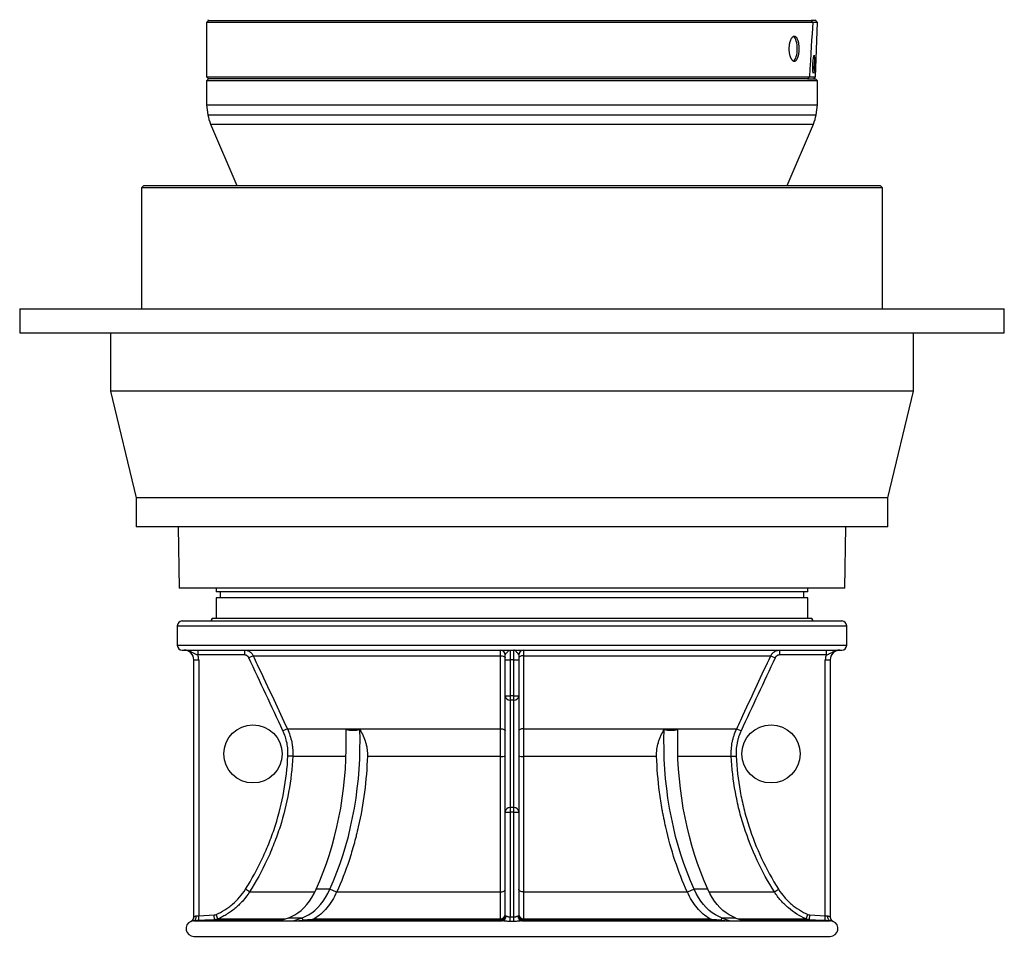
# Model space of a CAD drawing. Header units: millimetres. Extents: x 1474 to 2489, y 639 to 3445.
# Tile 1 of 5: x 1474 to 2489, y 639 to 1584. Entities that reach past the tile are written whole.
import ezdxf

# ---------------------------------------------------------------- set-up
doc = ezdxf.new("R2010")
doc.units = ezdxf.units.MM

msp = doc.modelspace()

# ---------------------------------------------------------------- linework, layer by layer
at = {"color": 7, "linetype": 'Continuous', "lineweight": 25}
for p, q in [((1667.6, 1584.3), (1668.2, 1583.2)), ((2294.2, 1583.2), (2294.8, 1584.2)), ((1668.3, 1583.3), (1666.2, 1581.3)), ((1666.2, 1581.3), (1666.2, 1525.3)), ((2291.3, 1581.3), (1666.2, 1581.3)), ((2291.3, 1581.3), (2291.3, 1581.3)), ((2296.1, 1581.3), (2291.3, 1581.3)), ((2294.1, 1525.3), (2296.1, 1581.3)), ((2294.1, 1525.3), (2296.1, 1581.3)), ((2296.1, 1581.3), (2294.2, 1583.3)), ((2294.2, 1583.3), (2294.2, 1583.3)), ((2296.1, 1581.3), (2294.2, 1583.3)), ((1666.2, 1525.3), (1668.2, 1523.3)), ((1666.2, 1525.3), (2287.8, 1525.3)), ((1668.2, 1523.3), (1666.2, 1521.3)), ((2285.8, 1523.3), (1668.2, 1523.3)), ((2285.8, 1523.3), (2287.8, 1525.3)), ((2285.8, 1523.3), (2294.2, 1523.3)), ((2287.9, 1525.3), (2294.1, 1525.3)), ((2294.1, 1525.3), (2292, 1523.3)), ((2292.1, 1523.3), (2294.1, 1525.3)), ((2296.2, 1521.3), (2294.2, 1523.3)), ((1666.2, 1521.3), (1666.2, 1496.5)), ((2296.2, 1521.3), (1666.2, 1521.3)), ((2296.2, 1496.5), (2296.2, 1521.3)), ((1666.2, 1496.5), (1667.8, 1486.2)), ((1666.2, 1496.5), (2203.9, 1496.5)), ((2203.9, 1496.5), (2296.2, 1496.5)), ((2294.6, 1486.2), (2296.2, 1496.5)), ((1670.5, 1476.4), (1697.4, 1413.3)), ((2265, 1413.3), (2291.9, 1476.4)), ((1601.7, 1413.3), (1599.2, 1410.8)), ((1601.7, 1413.3), (2360.7, 1413.3)), ((1697.5, 1413.7), (1697.5, 1413.3)), ((1697.5, 1413.5), (1968.1, 1413.5)), ((1697.5, 1413.5), (1697.5, 1413.3)), ((1968.1, 1413.5), (1968.1, 1413.3)), ((1994.3, 1413.5), (2264.8, 1413.5)), ((1994.3, 1413.5), (1994.3, 1413.3)), ((2264.8, 1413.5), (2264.8, 1413.3)), ((2264.9, 1413.3), (2264.9, 1413.7)), ((2363.2, 1410.8), (2360.7, 1413.3)), ((1599.2, 1410.8), (1599.2, 1286.3)), ((2363.2, 1410.8), (1599.2, 1410.8)), ((2363.2, 1286.3), (2363.2, 1410.8)), ((1473.7, 1286.3), (1473.7, 1261.3)), ((1473.7, 1286.3), (2488.7, 1286.3)), ((2488.7, 1261.3), (2488.7, 1286.3)), ((1473.7, 1261.3), (2488.7, 1261.3)), ((1567.2, 1261.3), (1567.2, 1201.3)), ((2395.2, 1201.3), (2395.2, 1261.3)), ((1567.2, 1201.3), (1593.7, 1091.3)), ((2395.2, 1201.3), (1567.2, 1201.3)), ((2368.7, 1091.3), (2395.2, 1201.3)), ((1593.7, 1091.3), (1593.7, 1061.3)), ((2368.7, 1091.3), (1593.7, 1091.3)), ((2368.7, 1061.3), (2368.7, 1091.3)), ((2368.7, 1061.3), (1593.7, 1061.3)), ((1637, 1061.3), (1638.1, 998.3)), ((2324.3, 998.3), (2325.4, 1061.3)), ((1981.2, 998.3), (1638.1, 998.3)), ((1676.2, 998.3), (1676.2, 994.4)), ((2324.3, 998.3), (1981.2, 998.3)), ((2286.2, 994.4), (2286.2, 998.3)), ((2286.2, 994.4), (1676.2, 994.4)), ((1676.2, 988.4), (1676.2, 967.4)), ((2286.2, 988.4), (1676.2, 988.4)), ((1680.4, 994.4), (1680.4, 988.4)), ((2282, 988.4), (2282, 994.4)), ((2286.2, 967.4), (2286.2, 988.4)), ((1641.2, 964.4), (2321.2, 964.4)), ((1672.2, 967.4), (2290.2, 967.4)), ((1636.2, 959.4), (1636.2, 939.4)), ((2326.2, 939.4), (2326.2, 959.4)), ((1641.2, 934.4), (2321.2, 934.4)), ((1657.3, 934.4), (1657.3, 929.4)), ((1705.3, 934.4), (1705.3, 929.4)), ((1979.2, 934.4), (1979.2, 924.4)), ((1983.2, 924.4), (1983.2, 934.4)), ((2257.1, 934.4), (2257.1, 929.4)), ((2305.1, 934.4), (2305.1, 929.4)), ((1653.2, 924.4), (1658.2, 924.4)), ((1653.2, 659.3), (1653.2, 924.4)), ((1705.3, 929.4), (1657.3, 929.4)), ((1658.2, 924.4), (1658.2, 660.6)), ((1714.4, 928.6), (1709.9, 926.5)), ((1714.4, 928.6), (1969.4, 928.6)), ((1974.2, 924.4), (1974.2, 929.4)), ((1974.2, 924.4), (1979.2, 924.4)), ((1974.2, 887.4), (1974.2, 924.4)), ((1983.2, 924.4), (1979.2, 924.4)), ((1979.2, 924.4), (1979.2, 887.4)), ((1983.2, 924.4), (1988.2, 924.4)), ((1983.2, 887.4), (1983.2, 924.4)), ((1988.2, 929.4), (1988.2, 924.4)), ((1988.2, 924.4), (1988.2, 887.4)), ((1993, 928.6), (2248, 928.6)), ((2248, 928.6), (2252.5, 926.5)), ((2305.1, 929.4), (2257.1, 929.4)), ((2304.2, 924.4), (2309.2, 924.4)), ((2304.2, 660.6), (2304.2, 924.4)), ((2309.2, 924.4), (2309.2, 659.3)), ((1974.2, 887.4), (1979.2, 887.4)), ((1974.2, 767.4), (1974.2, 887.4)), ((1979.2, 887.4), (1979.2, 882.7)), ((1983.2, 887.4), (1979.2, 887.4)), ((1983.2, 887.4), (1988.2, 887.4)), ((1983.2, 882.7), (1983.2, 887.4)), ((1988.2, 887.4), (1988.2, 767.4)), ((1983.2, 882.7), (1979.2, 882.7)), ((1979.2, 882.7), (1979.2, 772)), ((1983.2, 772), (1983.2, 882.7)), ((1749.6, 853.3), (1745.1, 851.2)), ((1749.6, 853.3), (1969.4, 853.3)), ((1993, 853.3), (2212.8, 853.3)), ((2212.8, 853.3), (2217.3, 851.2)), ((1755.2, 824.9), (1750.2, 825.1)), ((1755.2, 824.9), (1810.2, 824.9)), ((1832.1, 824.9), (1969.5, 824.9)), ((1992.9, 824.9), (2130.3, 824.9)), ((2152.2, 824.9), (2207.2, 824.9)), ((2207.2, 824.9), (2212.2, 825.1)), ((1979.2, 772), (1979.2, 767.4)), ((1983.2, 772), (1979.2, 772)), ((1983.2, 767.4), (1983.2, 772)), ((1974.2, 767.4), (1979.2, 767.4)), ((1974.2, 660.6), (1974.2, 767.4)), ((1979.2, 767.4), (1979.2, 659.3)), ((1983.2, 767.4), (1979.2, 767.4)), ((1983.2, 767.4), (1988.2, 767.4)), ((1983.2, 659.3), (1983.2, 767.4)), ((1988.2, 767.4), (1988.2, 660.6)), ((1710.6, 685.1), (1706.4, 687.8)), ((1793.4, 687.8), (1779.3, 687.8)), ((1800.4, 684.9), (1793.4, 687.8)), ((1800.5, 685.1), (1969.4, 685.1)), ((1993, 685.1), (2161.9, 685.1)), ((2169, 687.8), (2162, 684.9)), ((2183.1, 687.8), (2169, 687.8)), ((2251.8, 685.1), (2256, 687.8)), ((1658.2, 660.6), (1674.3, 661.4)), ((1658.5, 655.6), (1658.2, 660.6)), ((1674.6, 656.4), (1674.3, 661.4)), ((1678.1, 657.3), (1676.1, 661.8)), ((2284.3, 657.3), (2286.3, 661.8)), ((2287.8, 656.4), (2288.1, 661.4)), ((2288.1, 661.4), (2304.2, 660.6)), ((2303.9, 655.6), (2304.2, 660.6)), ((1653.3, 655.3), (1970.9, 655.3)), ((1750.3, 658.2), (1742.2, 655.3)), ((1764.4, 658.2), (1750.3, 658.2)), ((1764.4, 658.2), (1756.3, 655.3)), ((1756.3, 655.3), (1766.4, 656)), ((1766.4, 656), (1764.4, 658.2)), ((1774.5, 656.4), (1969.2, 656.4)), ((1777.4, 657.3), (1969.3, 657.3)), ((1979.2, 654.7), (1979.2, 659.3)), ((1983.2, 654.7), (1983.2, 659.3)), ((1991.5, 655.3), (2309.1, 655.3)), ((1993.1, 657.3), (2185, 657.3)), ((1993.2, 656.4), (2187.9, 656.4)), ((2198, 658.2), (2196, 656)), ((2196, 656), (2206.1, 655.3)), ((2212.1, 658.2), (2198, 658.2)), ((2198, 658.2), (2206.1, 655.3)), ((2212.1, 658.2), (2220.2, 655.3)), ((2312.3, 654.7), (2312.3, 654.7)), ((1653.2, 639.3), (2309.2, 639.3))]:
    msp.add_line(p, q, dxfattribs=at)
at = {"color": 1, "linetype": 'Continuous', "lineweight": 25}
for p, q in [((1667.8, 1486.2), (2202.8, 1486.2)), ((2202.8, 1486.2), (2294.6, 1486.2)), ((1670.5, 1476.4), (2200.9, 1476.4)), ((2200.9, 1476.4), (2291.9, 1476.4)), ((1636.2, 959.4), (2326.2, 959.4)), ((1636.2, 939.4), (2326.2, 939.4)), ((1710.6, 685.1), (1778, 685.1)), ((2184.4, 685.1), (2251.8, 685.1)), ((1674.6, 656.4), (1745.3, 656.4)), ((1678.1, 657.3), (1747.6, 657.3)), ((2214.8, 657.3), (2284.3, 657.3)), ((2217.1, 656.4), (2287.8, 656.4)), ((2312.3, 654.7), (2312.2, 654.7))]:
    msp.add_line(p, q, dxfattribs=at)
at = {"color": 7, "linetype": 'Continuous', "lineweight": 25, "flags": 128}
for points in [[(2275.3, 1554.3), (2275.3, 1556.4), (2275.1, 1558.5), (2274.7, 1560.4), (2274.3, 1562.2), (2273.7, 1563.8), (2273.1, 1565.1), (2272.4, 1566.2), (2271.6, 1566.9), (2271.2, 1567.1)], [(2271.3, 1541.5), (2271.6, 1541.7), (2272.4, 1542.4), (2273.1, 1543.4), (2273.7, 1544.7), (2274.3, 1546.3), (2274.7, 1548.1), (2275.1, 1550), (2275.3, 1552.1), (2275.3, 1554.3)], [(1969.4, 928.6), (1970.3, 928.5), (1971.2, 928.4), (1972.1, 928.2), (1972.8, 927.9), (1973.4, 927.6), (1973.8, 927.3), (1974.1, 926.9), (1974.2, 926.5)], [(1969.4, 853.3), (1969.4, 862.3), (1969.4, 898.6), (1969.4, 928.6)], [(1993, 928.6), (1992.1, 928.5), (1991.1, 928.4), (1990.3, 928.2), (1989.6, 927.9), (1989, 927.6), (1988.6, 927.3), (1988.3, 926.9), (1988.2, 926.5)], [(1993, 928.6), (1993, 919.5), (1993, 883.3), (1993, 853.3)], [(1969.4, 853.3), (1970.4, 853.2), (1971.3, 853.1), (1972.1, 852.9), (1972.8, 852.6), (1973.4, 852.3), (1973.8, 851.9), (1974.1, 851.6), (1974.2, 851.2)], [(1993, 853.3), (1992, 853.2), (1991.1, 853.1), (1990.3, 852.9), (1989.6, 852.6), (1989, 852.3), (1988.6, 851.9), (1988.3, 851.6), (1988.2, 851.2)], [(1779.3, 687.8), (1783, 696.4), (1786.6, 705.3), (1789.9, 714.4), (1792.9, 723.6), (1795.7, 732.9), (1798.3, 742.4), (1800.7, 752.1), (1802.8, 761.8), (1804.6, 771.6), (1806.2, 781.6), (1807.6, 791.6), (1808.6, 801.6), (1809.5, 811.7), (1810, 821.9), (1810.4, 832.1), (1810.4, 842.2), (1810.2, 852.4)], [(1793.4, 687.8), (1797.2, 696.4), (1800.7, 705.3), (1804, 714.4), (1807.1, 723.6), (1809.9, 732.9), (1812.5, 742.4), (1814.8, 752.1), (1816.9, 761.8), (1818.8, 771.6), (1820.4, 781.6), (1821.7, 791.6), (1822.8, 801.6), (1823.6, 811.7), (1824.2, 821.9), (1824.5, 832.1), (1824.6, 842.2), (1824.4, 852.4)], [(2169, 687.8), (2165.2, 696.4), (2161.7, 705.3), (2158.4, 714.4), (2155.3, 723.6), (2152.5, 732.9), (2149.9, 742.4), (2147.6, 752.1), (2145.5, 761.8), (2143.6, 771.6), (2142, 781.6), (2140.7, 791.6), (2139.6, 801.6), (2138.8, 811.7), (2138.2, 821.9), (2137.9, 832.1), (2137.8, 842.2), (2138, 852.4)], [(2183.1, 687.8), (2179.4, 696.4), (2175.8, 705.3), (2172.5, 714.4), (2169.5, 723.6), (2166.7, 732.9), (2164.1, 742.4), (2161.7, 752.1), (2159.6, 761.8), (2157.8, 771.6), (2156.2, 781.6), (2154.8, 791.6), (2153.8, 801.6), (2152.9, 811.7), (2152.3, 821.9), (2152, 832.1), (2152, 842.2), (2152.2, 852.4)], [(1750.3, 658.2), (1753.8, 659.6), (1757.2, 661.4), (1760.5, 663.6), (1763.7, 666.1), (1766.8, 669), (1769.7, 672.2), (1772.4, 675.7), (1774.9, 679.5), (1777.2, 683.5), (1779.3, 687.8)], [(1764.4, 658.2), (1767.9, 659.6), (1771.4, 661.4), (1774.7, 663.6), (1777.9, 666.1), (1780.9, 669), (1783.8, 672.2), (1786.5, 675.7), (1789.1, 679.5), (1791.4, 683.5), (1793.4, 687.8)], [(1969.4, 685.1), (1970.3, 685.1), (1971.2, 685.3), (1972.1, 685.6), (1972.8, 685.9), (1973.4, 686.3), (1973.8, 686.8), (1974.1, 687.2), (1974.2, 687.8)], [(1993, 685.1), (1992.1, 685.1), (1991.2, 685.3), (1990.3, 685.6), (1989.6, 685.9), (1989, 686.3), (1988.6, 686.8), (1988.3, 687.2), (1988.2, 687.8)], [(2198, 658.2), (2194.5, 659.6), (2191, 661.4), (2187.7, 663.6), (2184.5, 666.1), (2181.5, 669), (2178.6, 672.2), (2175.9, 675.7), (2173.3, 679.5), (2171, 683.5), (2169, 687.8)], [(2212.1, 658.2), (2208.6, 659.6), (2205.2, 661.4), (2201.9, 663.6), (2198.7, 666.1), (2195.6, 669), (2192.7, 672.2), (2190, 675.7), (2187.5, 679.5), (2185.2, 683.5), (2183.1, 687.8)], [(1653.3, 655.3), (1653.8, 655.5), (1654.3, 655.8), (1654.7, 656.2), (1655, 656.8), (1655.3, 657.6), (1655.5, 658.5), (1655.6, 659.4), (1655.6, 660.3)], [(2309.1, 655.3), (2308.6, 655.5), (2308.1, 655.8), (2307.7, 656.2), (2307.4, 656.8), (2307.1, 657.6), (2306.9, 658.5), (2306.8, 659.4), (2306.8, 660.3)], [(1674.6, 656.4), (1664.6, 655.9), (1658.5, 655.6)], [(1969.2, 655.6), (1969.2, 656.1), (1969.2, 656.4)], [(1993.2, 656.4), (1993.2, 655.9), (1993.2, 655.6)], [(2303.9, 655.6), (2294, 656.1), (2287.8, 656.4)]]:
    msp.add_lwpolyline(points, dxfattribs=at)
at = {"color": 7, "linetype": 'Continuous', "lineweight": 25}
for centre in [(1714.2, 827.4), (2248.2, 827.4)]:
    msp.add_circle(centre, 30, dxfattribs=at)
for centre, radius, start, end in [((2199.6, 1538.3), 92, 355.8799, 2.1271), ((1707.3, 1492.1), 40, 188.5132, 203.0338), ((2255.1, 1492.1), 40, 336.9662, 351.4868), ((1641.2, 959.4), 5, 90, 180), ((1669.2, 967.4), 3, 270, 0), ((2293.2, 967.4), 3, 180, 270), ((2321.2, 959.4), 5, 360, 90), ((1641.2, 939.4), 5, 180, 270), ((1643.2, 924.4), 10, 0, 90), ((1969.2, 929.4), 5, 0, 90), ((1993.2, 929.4), 5, 90, 180), ((2319.2, 924.4), 10, 90, 180), ((2321.2, 939.4), 5, 270, 0), ((1643.2, 924.4), 15, 0, 19.4712), ((2319.2, 924.4), 15, 160.5288, 180), ((1979, 887.6), 4.82, 182.3823, 272.1989), ((1983.4, 887.6), 4.82, 267.8011, 357.6177), ((1970.6, 848.2), 23.4, 267.1977, 278.8659), ((1991.8, 848.2), 23.4, 261.1341, 272.8023), ((1979, 767.2), 4.82, 87.8011, 177.6177), ((1983.4, 767.2), 4.82, 2.3823, 92.1989), ((1969.2, 661.4), 5, 270.0777, 359.9609), ((1969.2, 660.6), 5, 270.072, 359.9608), ((1969.4, 662.1), 4.8, 268.4698, 357.46), ((1970.2, 660.1), 4.8, 277.5931, 2.7849), ((1992.2, 660.1), 4.8, 177.2151, 262.4069), ((1993, 662.1), 4.8, 182.54, 271.5302), ((1993.2, 661.4), 5, 180.0391, 269.9223), ((1993.2, 660.6), 5, 180.0392, 269.928), ((1653.2, 647.3), 8, 112.6242, 270), ((1648.2, 659.3), 5, 292.6769, 359.9933), ((1648.2, 659.3), 5, 338.853, 359.9999), ((2314.2, 659.3), 5, 180.0067, 247.3716), ((2314.2, 659.3), 5, 180.0012, 246.6758), ((2309.2, 647.3), 8, 270, 67.4072)]:
    msp.add_arc(centre, radius, start, end, dxfattribs=at)
at = {"color": 1, "linetype": 'Continuous', "lineweight": 25}
msp.add_arc((1648.2, 659.3), 5, 293.3248, 338.8524, dxfattribs=at)
at = {"color": 7, "linetype": 'Continuous', "lineweight": 25}
for centre, major_axis, ratio, start_param, end_param in [((1981.2, -7402.8), (313.8, 9020.4), 0.00304, 0.08988, 0.143246), ((1981.2, 1213.6), (314.7, 314.7), 0.043661, 0.186774, 0.188375)]:
    msp.add_ellipse(centre, major_axis=major_axis, ratio=ratio, start_param=start_param, end_param=end_param, dxfattribs=at)
msp.add_ellipse((2292.2, 1538.3), major_axis=(0.33, 9.5), ratio=0.08705, dxfattribs=at)
for points, knots in [([(1668.2, 1583.3), (1668.2, 1583.3), (1670, 1583.3), (1677.1, 1583.3), (1682.5, 1583.3), (1696.5, 1583.3), (1705.2, 1583.3), (1725.7, 1583.3), (1737.5, 1583.3), (1763.6, 1583.3), (1778, 1583.3), (1809, 1583.3), (1825.6, 1583.3), (1860.4, 1583.3), (1878.5, 1583.3), (1915.8, 1583.3), (1935, 1583.3), (1973.5, 1583.3), (1993, 1583.3), (2031.5, 1583.3), (2050.6, 1583.3), (2087.8, 1583.3), (2105.8, 1583.3), (2140.4, 1583.3), (2156.8, 1583.3), (2187.5, 1583.3), (2201.7, 1583.3), (2227.5, 1583.3), (2239.1, 1583.3), (2259.1, 1583.3), (2267.6, 1583.3), (2281.1, 1583.3), (2286.2, 1583.3), (2289.6, 1583.3)], [0, 0, 0, 0, 0.0625, 0.0625, 0.125, 0.125, 0.1875, 0.1875, 0.25, 0.25, 0.3125, 0.3125, 0.375, 0.375, 0.4375, 0.4375, 0.5, 0.5, 0.5625, 0.5625, 0.625, 0.625, 0.6875, 0.6875, 0.75, 0.75, 0.8125, 0.8125, 0.875, 0.875, 0.9375, 0.9375, 1, 1, 1, 1]), ([(2294.2, 1583.3), (2294.2, 1583.3), (2294.2, 1583.3), (2294.2, 1583.3), (2294.1, 1583.3), (2294.1, 1583.3), (2294.1, 1583.3), (2294, 1583.3), (2293.9, 1583.3), (2293.9, 1583.3), (2293.8, 1583.3), (2293.7, 1583.3), (2293.6, 1583.3), (2293.5, 1583.3), (2293.4, 1583.3), (2293.2, 1583.3), (2293.1, 1583.3), (2292.9, 1583.3), (2292.8, 1583.3), (2292.6, 1583.3), (2292.4, 1583.3), (2292.2, 1583.3), (2292, 1583.3), (2291.8, 1583.3), (2291.6, 1583.3), (2291.4, 1583.3), (2291.2, 1583.3), (2290.9, 1583.3), (2290.7, 1583.3), (2290.4, 1583.3), (2290.1, 1583.3), (2289.9, 1583.3), (2289.7, 1583.3), (2289.6, 1583.3)], [0, 0, 0, 0, 0.032357, 0.064698, 0.097024, 0.129336, 0.161634, 0.193921, 0.226197, 0.258462, 0.290718, 0.322966, 0.355207, 0.387441, 0.41967, 0.451895, 0.484116, 0.516335, 0.548553, 0.58077, 0.612988, 0.645207, 0.677429, 0.709654, 0.741884, 0.774119, 0.806361, 0.83861, 0.870867, 0.903134, 0.935411, 0.967699, 1, 1, 1, 1]), ([(2276.9, 1554.3), (2276.9, 1555.1), (2276.9, 1556), (2276.8, 1557.2), (2276.8, 1557.6), (2276.7, 1558.4), (2276.7, 1558.8), (2276.5, 1560), (2276.4, 1560.8), (2276.1, 1561.8), (2276, 1562.2), (2275.8, 1562.8), (2275.7, 1563.2), (2275.4, 1564.1), (2275.2, 1564.6), (2274.8, 1565.3), (2274.6, 1565.5), (2274.4, 1565.9), (2274.1, 1566.3), (2273.8, 1566.6), (2273.5, 1566.8), (2273.3, 1566.9), (2272.9, 1567.2), (2272.5, 1567.3), (2272.1, 1567.3), (2271.9, 1567.2), (2271.6, 1567.2), (2271.4, 1567.1), (2270.9, 1566.8), (2270.6, 1566.6), (2270.1, 1566.1), (2270, 1565.9), (2269.7, 1565.5), (2269.5, 1565.3), (2269.1, 1564.6), (2268.8, 1564.1), (2268.3, 1562.9), (2268.1, 1562.2), (2267.8, 1561.1), (2267.7, 1560.8), (2267.6, 1560), (2267.5, 1559.6), (2267.3, 1558.5), (2267.2, 1557.6), (2267.1, 1556.4), (2267, 1556), (2267, 1555.1), (2267, 1554.7), (2267, 1553.4), (2267, 1552.6), (2267.1, 1551.3), (2267.2, 1550.9), (2267.3, 1550.1), (2267.4, 1549.3), (2267.6, 1548.5), (2267.7, 1547.8), (2267.8, 1547.4), (2268.1, 1546.3), (2268.3, 1545.7), (2268.7, 1544.8), (2268.8, 1544.5), (2269.1, 1543.9), (2269.2, 1543.7), (2269.7, 1543), (2270, 1542.6), (2270.4, 1542.1), (2270.6, 1541.9), (2270.9, 1541.7), (2271.1, 1541.6), (2271.6, 1541.3), (2271.9, 1541.3), (2272.4, 1541.3), (2272.5, 1541.3), (2272.9, 1541.4), (2273, 1541.4), (2273.3, 1541.6), (2273.5, 1541.7), (2273.8, 1541.9), (2273.9, 1542.1), (2274.4, 1542.6), (2274.6, 1543), (2275.2, 1543.9), (2275.4, 1544.5), (2275.8, 1545.7), (2276, 1546.3), (2276.3, 1547.4), (2276.3, 1547.7), (2276.5, 1548.5), (2276.6, 1549.3), (2276.7, 1550.1), (2276.8, 1550.9), (2276.8, 1551.3), (2276.9, 1552.6), (2276.9, 1553.4), (2276.9, 1554.3)], [0, 0, 0, 0, 0.03125, 0.03125, 0.046875, 0.046875, 0.0625, 0.0625, 0.09375, 0.09375, 0.109375, 0.109375, 0.125, 0.125, 0.15625, 0.15625, 0.171875, 0.171875, 0.1875, 0.203125, 0.203125, 0.21875, 0.21875, 0.25, 0.25, 0.265625, 0.265625, 0.28125, 0.28125, 0.3125, 0.3125, 0.328125, 0.328125, 0.34375, 0.34375, 0.375, 0.375, 0.40625, 0.40625, 0.421875, 0.421875, 0.4375, 0.4375, 0.46875, 0.46875, 0.484375, 0.484375, 0.5, 0.5, 0.53125, 0.53125, 0.546875, 0.546875, 0.5625, 0.578125, 0.578125, 0.59375, 0.59375, 0.625, 0.625, 0.640625, 0.640625, 0.65625, 0.65625, 0.6875, 0.6875, 0.703125, 0.703125, 0.71875, 0.71875, 0.75, 0.75, 0.765625, 0.765625, 0.78125, 0.78125, 0.796875, 0.796875, 0.8125, 0.8125, 0.84375, 0.84375, 0.875, 0.875, 0.90625, 0.90625, 0.921875, 0.921875, 0.9375, 0.953125, 0.953125, 0.96875, 0.96875, 1, 1, 1, 1]), ([(1657.3, 929.4), (1656.7, 929.5), (1656.1, 929.8), (1655.2, 930.1), (1654.9, 930.2), (1654.3, 930.5), (1654, 930.6), (1653.1, 931), (1652.6, 931.3), (1651.5, 931.9), (1651, 932.2), (1649.8, 932.7), (1649.3, 933), (1648.1, 933.5), (1647.5, 933.7), (1646.3, 934), (1645.7, 934.1), (1644.8, 934.3), (1644.5, 934.3), (1644, 934.3), (1643.8, 934.3), (1643.5, 934.4), (1643.4, 934.4), (1643.2, 934.4)], [0, 0, 0, 0, 0.125, 0.125, 0.1875, 0.1875, 0.25, 0.25, 0.375, 0.375, 0.5, 0.5, 0.625, 0.625, 0.75, 0.75, 0.875, 0.875, 0.9375, 0.9375, 0.96875, 0.96875, 1, 1, 1, 1]), ([(1705.3, 934.4), (1706.3, 934.4), (1707.2, 934.2), (1708.6, 933.8), (1709, 933.7), (1709.9, 933.3), (1710.3, 933.1), (1710.9, 932.7), (1711.1, 932.5), (1711.5, 932.3), (1711.7, 932.1), (1712.2, 931.6), (1712.5, 931.3), (1713.2, 930.6), (1713.4, 930.2), (1714, 929.4), (1714.2, 929), (1714.4, 928.6)], [0, 0, 0, 0, 0.25, 0.25, 0.375, 0.375, 0.5, 0.5, 0.5625, 0.5625, 0.625, 0.625, 0.75, 0.75, 0.875, 0.875, 1, 1, 1, 1]), ([(1969.4, 928.6), (1969.4, 929.5), (1969.4, 930.2), (1969.4, 931.3), (1969.3, 931.6), (1969.3, 932.3), (1969.3, 932.5), (1969.3, 932.9), (1969.3, 933), (1969.3, 933.3), (1969.3, 933.4), (1969.3, 933.7), (1969.3, 933.8), (1969.2, 934.1), (1969.2, 934.2), (1969.2, 934.3), (1969.2, 934.4), (1969.2, 934.4)], [0, 0, 0, 0, 0.25, 0.25, 0.375, 0.375, 0.5, 0.5, 0.5625, 0.5625, 0.625, 0.625, 0.75, 0.75, 0.875, 0.875, 1, 1, 1, 1]), ([(1974.2, 929.4), (1974.2, 929.5), (1974.3, 929.8), (1974.5, 930.1), (1974.6, 930.2), (1974.8, 930.5), (1974.9, 930.6), (1975.2, 931), (1975.4, 931.3), (1975.9, 931.9), (1976.2, 932.2), (1976.7, 932.7), (1976.9, 933), (1977.4, 933.5), (1977.6, 933.7), (1978.1, 934), (1978.3, 934.1), (1978.6, 934.3), (1978.8, 934.3), (1978.9, 934.3), (1979, 934.3), (1979.1, 934.4), (1979.1, 934.4), (1979.2, 934.4)], [0, 0, 0, 0, 0.125, 0.125, 0.1875, 0.1875, 0.25, 0.25, 0.375, 0.375, 0.5, 0.5, 0.625, 0.625, 0.75, 0.75, 0.875, 0.875, 0.9375, 0.9375, 0.96875, 0.96875, 1, 1, 1, 1]), ([(1988.2, 929.4), (1988.2, 929.5), (1988.1, 929.8), (1987.9, 930.1), (1987.8, 930.2), (1987.6, 930.5), (1987.5, 930.6), (1987.2, 931), (1987, 931.3), (1986.5, 931.9), (1986.2, 932.2), (1985.7, 932.7), (1985.5, 933), (1985, 933.5), (1984.8, 933.7), (1984.3, 934), (1984.1, 934.1), (1983.8, 934.3), (1983.6, 934.3), (1983.5, 934.3), (1983.4, 934.3), (1983.3, 934.4), (1983.3, 934.4), (1983.2, 934.4)], [0, 0, 0, 0, 0.125, 0.125, 0.1875, 0.1875, 0.25, 0.25, 0.375, 0.375, 0.5, 0.5, 0.625, 0.625, 0.75, 0.75, 0.875, 0.875, 0.9375, 0.9375, 0.96875, 0.96875, 1, 1, 1, 1]), ([(1993.2, 934.4), (1993.2, 934.4), (1993.2, 934.2), (1993.1, 933.8), (1993.1, 933.7), (1993.1, 933.3), (1993.1, 933.1), (1993.1, 932.7), (1993.1, 932.5), (1993.1, 932.3), (1993.1, 932.1), (1993, 931.6), (1993, 931.3), (1993, 930.6), (1993, 930.2), (1993, 929.4), (1993, 929), (1993, 928.6)], [0, 0, 0, 0, 0.25, 0.25, 0.375, 0.375, 0.5, 0.5, 0.5625, 0.5625, 0.625, 0.625, 0.75, 0.75, 0.875, 0.875, 1, 1, 1, 1]), ([(2248, 928.6), (2248.4, 929.5), (2248.9, 930.2), (2249.9, 931.3), (2250.2, 931.6), (2250.9, 932.3), (2251.3, 932.5), (2251.9, 932.9), (2252.1, 933), (2252.5, 933.3), (2252.7, 933.4), (2253.4, 933.7), (2253.8, 933.8), (2254.7, 934.1), (2255.2, 934.2), (2256.1, 934.3), (2256.6, 934.4), (2257.1, 934.4)], [0, 0, 0, 0, 0.25, 0.25, 0.375, 0.375, 0.5, 0.5, 0.5625, 0.5625, 0.625, 0.625, 0.75, 0.75, 0.875, 0.875, 1, 1, 1, 1]), ([(2305.1, 929.4), (2305.7, 929.5), (2306.3, 929.8), (2307.2, 930.1), (2307.5, 930.2), (2308.1, 930.5), (2308.4, 930.6), (2309.2, 931), (2309.8, 931.3), (2310.9, 931.9), (2311.4, 932.2), (2312.6, 932.7), (2313.1, 933), (2314.3, 933.5), (2314.9, 933.7), (2316.1, 934), (2316.7, 934.1), (2317.6, 934.3), (2317.9, 934.3), (2318.4, 934.3), (2318.6, 934.3), (2318.9, 934.4), (2319, 934.4), (2319.2, 934.4)], [0, 0, 0, 0, 0.125, 0.125, 0.1875, 0.1875, 0.25, 0.25, 0.375, 0.375, 0.5, 0.5, 0.625, 0.625, 0.75, 0.75, 0.875, 0.875, 0.9375, 0.9375, 0.96875, 0.96875, 1, 1, 1, 1]), ([(1709.9, 926.5), (1709.7, 926.9), (1709.4, 927.3), (1708.9, 927.8), (1708.8, 928), (1708.4, 928.3), (1708.2, 928.5), (1707.8, 928.7), (1707.6, 928.8), (1707.2, 929), (1707, 929.1), (1706.3, 929.3), (1705.8, 929.4), (1705.3, 929.4)], [0, 0, 0, 0, 0.25, 0.25, 0.375, 0.375, 0.5, 0.5, 0.625, 0.625, 0.75, 0.75, 1, 1, 1, 1]), ([(1714.4, 928.6), (1715.8, 925.6), (1717.2, 922.5), (1718.6, 919.5), (1724.3, 907.5), (1729.9, 895.4), (1735.6, 883.3), (1740.3, 873.3), (1744.9, 863.3), (1749.6, 853.3)], [0, 0, 0, 0, 0.01, 0.01, 0.01, 0.05, 0.05, 0.05, 0.08315202, 0.08315202, 0.08315202, 0.08315202]), ([(2212.8, 853.3), (2214.2, 856.3), (2215.6, 859.3), (2217, 862.3), (2222.7, 874.4), (2228.3, 886.5), (2234, 898.6), (2238.6, 908.6), (2243.3, 918.6), (2248, 928.6)], [0, 0, 0, 0, 0.01, 0.01, 0.01, 0.05, 0.05, 0.05, 0.08315202, 0.08315202, 0.08315202, 0.08315202]), ([(2257.1, 929.4), (2256.6, 929.4), (2256.1, 929.3), (2255.4, 929.1), (2255.2, 929), (2254.8, 928.8), (2254.6, 928.7), (2254.2, 928.5), (2254, 928.3), (2253.6, 928), (2253.5, 927.8), (2253, 927.3), (2252.7, 926.9), (2252.5, 926.5)], [0, 0, 0, 0, 0.25, 0.25, 0.375, 0.375, 0.5, 0.5, 0.625, 0.625, 0.75, 0.75, 1, 1, 1, 1]), ([(1749.6, 853.3), (1750.7, 851), (1751.5, 848.8), (1753, 844.2), (1753.7, 841.9), (1754.4, 838.3), (1754.6, 837.1), (1754.9, 834.7), (1755, 833.4), (1755.3, 829.8), (1755.3, 827.3), (1755.2, 824.9)], [0, 0, 0, 0, 0.25, 0.25, 0.5, 0.5, 0.625, 0.625, 0.75, 0.75, 1, 1, 1, 1]), ([(1969.5, 824.9), (1969.5, 827.3), (1969.5, 829.8), (1969.5, 834.6), (1969.5, 837), (1969.4, 840.6), (1969.4, 841.7), (1969.4, 844.1), (1969.4, 845.3), (1969.4, 848.8), (1969.4, 851), (1969.4, 853.3)], [0, 0, 0, 0, 0.25, 0.25, 0.5, 0.5, 0.625, 0.625, 0.75, 0.75, 1, 1, 1, 1]), ([(1993, 853.3), (1993, 851), (1993, 848.8), (1993, 844.2), (1992.9, 841.8), (1992.9, 838.3), (1992.9, 837.1), (1992.9, 834.7), (1992.9, 833.4), (1992.9, 829.8), (1992.9, 827.3), (1992.9, 824.9)], [0, 0, 0, 0, 0.25, 0.25, 0.5, 0.5, 0.625, 0.625, 0.75, 0.75, 1, 1, 1, 1]), ([(2207.2, 824.9), (2207.1, 827.3), (2207.1, 829.8), (2207.5, 834.6), (2207.8, 837), (2208.5, 840.6), (2208.7, 841.7), (2209.4, 844.1), (2209.7, 845.3), (2210.8, 848.8), (2211.7, 851), (2212.8, 853.3)], [0, 0, 0, 0, 0.25, 0.25, 0.5, 0.5, 0.625, 0.625, 0.75, 0.75, 1, 1, 1, 1]), ([(1750.2, 825.1), (1750.3, 827.4), (1750.3, 829.6), (1750.1, 833), (1749.9, 834.1), (1749.6, 836.3), (1749.5, 837.4), (1748.8, 840.7), (1748.3, 842.8), (1746.9, 847), (1746.1, 849.1), (1745.1, 851.2)], [0, 0, 0, 0, 0.25, 0.25, 0.375, 0.375, 0.5, 0.5, 0.75, 0.75, 1, 1, 1, 1]), ([(1824.4, 852.4), (1825.6, 850.3), (1826.8, 848.2), (1828.8, 843.8), (1829.6, 841.6), (1830.5, 838.7), (1830.7, 838.1), (1830.9, 836.9), (1831.1, 836.3), (1831.5, 834.5), (1831.7, 833.3), (1832.1, 829.7), (1832.2, 827.3), (1832.1, 824.9)], [0, 0, 0, 0, 0.25, 0.25, 0.5, 0.5, 0.5625, 0.5625, 0.625, 0.625, 0.75, 0.75, 1, 1, 1, 1]), ([(2130.3, 824.9), (2130.2, 827.3), (2130.3, 829.7), (2130.9, 834.5), (2131.4, 836.9), (2132.4, 840.4), (2132.8, 841.5), (2133.6, 843.8), (2134.1, 844.9), (2135.6, 848.2), (2136.7, 850.3), (2138, 852.4)], [0, 0, 0, 0, 0.25, 0.25, 0.5, 0.5, 0.625, 0.625, 0.75, 0.75, 1, 1, 1, 1]), ([(2217.3, 851.2), (2216.3, 849.1), (2215.5, 847), (2214.5, 843.8), (2214.2, 842.8), (2213.6, 840.6), (2213.4, 839.5), (2212.7, 836.2), (2212.4, 834), (2212.1, 829.6), (2212.1, 827.4), (2212.2, 825.1)], [0, 0, 0, 0, 0.25, 0.25, 0.375, 0.375, 0.5, 0.5, 0.75, 0.75, 1, 1, 1, 1]), ([(1706.4, 687.8), (1713, 698.1), (1718.8, 708.8), (1725.3, 722.6), (1726.5, 725.4), (1728.9, 731), (1730.1, 733.8), (1733.4, 742.4), (1735.5, 748.1), (1741, 765.4), (1743.9, 777.1), (1748.2, 800.9), (1749.6, 812.9), (1750.2, 825.1)], [0, 0, 0, 0, 0.25, 0.25, 0.3125, 0.3125, 0.375, 0.375, 0.5, 0.5, 0.75, 0.75, 1, 1, 1, 1]), ([(1755.2, 824.9), (1754.6, 812.5), (1753.1, 800.2), (1748.7, 776), (1745.8, 764.1), (1740.2, 746.5), (1738.1, 740.7), (1734.7, 732), (1733.6, 729.1), (1731.1, 723.4), (1729.8, 720.6), (1723.3, 706.5), (1717.3, 695.6), (1710.6, 685.1)], [0, 0, 0, 0, 0.25, 0.25, 0.5, 0.5, 0.625, 0.625, 0.6875, 0.6875, 0.75, 0.75, 1, 1, 1, 1]), ([(1832.1, 824.9), (1831.7, 812.5), (1830.7, 800.2), (1827.6, 776), (1825.5, 764), (1822.1, 749.3), (1821.4, 746.4), (1820.3, 742), (1820, 740.5), (1819.2, 737.6), (1818.8, 736.2), (1816.8, 728.9), (1815.1, 723.2), (1809.5, 706.4), (1805.3, 695.6), (1800.5, 685.1)], [0, 0, 0, 0, 0.25, 0.25, 0.5, 0.5, 0.5625, 0.5625, 0.59375, 0.59375, 0.625, 0.625, 0.75, 0.75, 1, 1, 1, 1]), ([(1969.4, 685.1), (1969.4, 695.6), (1969.4, 706.4), (1969.4, 728.7), (1969.4, 740.1), (1969.4, 757.7), (1969.4, 763.7), (1969.4, 775.7), (1969.4, 781.8), (1969.5, 800.2), (1969.5, 812.5), (1969.5, 824.9)], [0, 0, 0, 0, 0.25, 0.25, 0.5, 0.5, 0.625, 0.625, 0.75, 0.75, 1, 1, 1, 1]), ([(1992.9, 824.9), (1992.9, 812.5), (1992.9, 800.2), (1993, 776), (1993, 764.1), (1993, 746.5), (1993, 740.7), (1993, 732), (1993, 729.1), (1993, 723.4), (1993, 720.6), (1993, 706.5), (1993, 695.6), (1993, 685.1)], [0, 0, 0, 0, 0.25, 0.25, 0.5, 0.5, 0.625, 0.625, 0.6875, 0.6875, 0.75, 0.75, 1, 1, 1, 1]), ([(2161.9, 685.1), (2157.1, 695.6), (2152.9, 706.4), (2145.5, 728.7), (2142.3, 740.2), (2139, 754.9), (2138.4, 757.9), (2137.5, 762.3), (2137.2, 763.8), (2136.6, 766.8), (2136.3, 768.3), (2135, 775.9), (2134.1, 781.9), (2131.7, 800.2), (2130.7, 812.5), (2130.3, 824.9)], [0, 0, 0, 0, 0.25, 0.25, 0.5, 0.5, 0.5625, 0.5625, 0.59375, 0.59375, 0.625, 0.625, 0.75, 0.75, 1, 1, 1, 1]), ([(2251.8, 685.1), (2245.1, 695.6), (2239.2, 706.4), (2228.8, 728.7), (2224.3, 740.1), (2218.6, 757.7), (2216.9, 763.7), (2213.9, 775.7), (2212.6, 781.8), (2209.3, 800.1), (2207.8, 812.5), (2207.2, 824.9)], [0, 0, 0, 0, 0.25, 0.25, 0.5, 0.5, 0.625, 0.625, 0.75, 0.75, 1, 1, 1, 1]), ([(2212.2, 825.1), (2212.8, 812.9), (2214.2, 800.8), (2217.5, 782.9), (2218.8, 776.9), (2221.7, 765), (2223.4, 759.2), (2228.9, 741.8), (2233.4, 730.6), (2243.6, 708.7), (2249.4, 698.1), (2256, 687.8)], [0, 0, 0, 0, 0.25, 0.25, 0.375, 0.375, 0.5, 0.5, 0.75, 0.75, 1, 1, 1, 1]), ([(1676.1, 661.8), (1679.2, 663.2), (1682.2, 664.8), (1686.5, 667.5), (1687.9, 668.4), (1690.6, 670.4), (1691.9, 671.5), (1695.8, 674.8), (1698.2, 677.1), (1702.6, 682.2), (1704.6, 684.9), (1706.4, 687.8)], [0, 0, 0, 0, 0.25, 0.25, 0.375, 0.375, 0.5, 0.5, 0.75, 0.75, 1, 1, 1, 1]), ([(1710.6, 685.1), (1708.6, 682), (1706.5, 679.1), (1701.8, 673.7), (1699.2, 671.2), (1695.1, 667.6), (1693.7, 666.5), (1690.7, 664.3), (1689.2, 663.3), (1686.2, 661.4), (1684.6, 660.5), (1681.4, 658.8), (1679.7, 658), (1678.1, 657.3)], [0, 0, 0, 0, 0.25, 0.25, 0.5, 0.5, 0.625, 0.625, 0.75, 0.75, 0.875, 0.875, 1, 1, 1, 1]), ([(1800.4, 684.9), (1799, 681.8), (1797.5, 679), (1794.1, 673.5), (1792.3, 671), (1788.4, 666.3), (1786.3, 664.2), (1782, 660.4), (1779.7, 658.7), (1777.4, 657.3)], [0, 0, 0, 0, 0.25, 0.25, 0.5, 0.5, 0.75, 0.75, 1, 1, 1, 1]), ([(1969.3, 657.3), (1969.3, 658.7), (1969.3, 660.4), (1969.3, 664.2), (1969.3, 666.3), (1969.3, 669.9), (1969.3, 671.1), (1969.3, 673.6), (1969.4, 675), (1969.4, 677.7), (1969.4, 679.1), (1969.4, 682), (1969.4, 683.5), (1969.4, 685.1)], [0, 0, 0, 0, 0.25, 0.25, 0.5, 0.5, 0.625, 0.625, 0.75, 0.75, 0.875, 0.875, 1, 1, 1, 1]), ([(1993, 685.1), (1993, 682), (1993, 679.1), (1993, 673.7), (1993.1, 671.2), (1993.1, 667.6), (1993.1, 666.5), (1993.1, 664.3), (1993.1, 663.3), (1993.1, 661.4), (1993.1, 660.5), (1993.1, 658.8), (1993.1, 658), (1993.1, 657.3)], [0, 0, 0, 0, 0.25, 0.25, 0.5, 0.5, 0.625, 0.625, 0.75, 0.75, 0.875, 0.875, 1, 1, 1, 1]), ([(2185, 657.3), (2182.7, 658.7), (2180.4, 660.4), (2176.1, 664.2), (2174, 666.3), (2170.1, 671), (2168.3, 673.5), (2164.9, 679), (2163.4, 681.8), (2162, 684.9)], [0, 0, 0, 0, 0.25, 0.25, 0.5, 0.5, 0.75, 0.75, 1, 1, 1, 1]), ([(2284.3, 657.3), (2281, 658.7), (2277.8, 660.4), (2271.7, 664.2), (2268.8, 666.3), (2264.7, 669.8), (2263.3, 671.1), (2260.8, 673.6), (2259.5, 675), (2257.1, 677.7), (2256, 679.1), (2253.8, 682), (2252.8, 683.5), (2251.8, 685.1)], [0, 0, 0, 0, 0.25, 0.25, 0.5, 0.5, 0.625, 0.625, 0.75, 0.75, 0.875, 0.875, 1, 1, 1, 1]), ([(2256, 687.8), (2257.8, 684.9), (2259.9, 682.2), (2263.2, 678.4), (2264.3, 677.1), (2266.7, 674.7), (2268, 673.6), (2271.8, 670.3), (2274.6, 668.3), (2280.2, 664.8), (2283.2, 663.2), (2286.3, 661.8)], [0, 0, 0, 0, 0.25, 0.25, 0.375, 0.375, 0.5, 0.5, 0.75, 0.75, 1, 1, 1, 1]), ([(1653.2, 659.3), (1653.2, 659.3), (1653.3, 659.3), (1653.4, 659.4), (1653.5, 659.5), (1653.7, 659.6), (1653.7, 659.6), (1654.1, 659.8), (1654.3, 660), (1654.8, 660.1), (1654.9, 660.2), (1655.3, 660.3), (1655.4, 660.3), (1655.6, 660.3)], [0, 0, 0, 0, 0.25, 0.25, 0.375, 0.375, 0.5, 0.5, 0.75, 0.75, 0.875, 0.875, 1, 1, 1, 1]), ([(1655.6, 660.3), (1656, 660.4), (1656.4, 660.4), (1657.1, 660.5), (1657.3, 660.5), (1657.7, 660.5), (1658, 660.6), (1658.2, 660.6)], [0, 0, 0, 0, 0.5, 0.5, 0.75, 0.75, 1, 1, 1, 1]), ([(1974.2, 660.6), (1974.2, 660.6), (1974.3, 660.5), (1974.5, 660.4), (1974.6, 660.4), (1974.8, 660.4), (1974.9, 660.3), (1975, 660.3)], [0, 0, 0, 0, 0.5, 0.5, 0.75, 0.75, 1, 1, 1, 1]), ([(1975, 660.3), (1975.3, 660.3), (1975.5, 660.2), (1976, 660), (1976.1, 660), (1976.5, 659.9), (1976.6, 659.8), (1977, 659.7), (1977.2, 659.6), (1977.6, 659.5), (1977.8, 659.5), (1978.4, 659.4), (1978.8, 659.3), (1979.2, 659.3)], [0, 0, 0, 0, 0.25, 0.25, 0.375, 0.375, 0.5, 0.5, 0.625, 0.625, 0.75, 0.75, 1, 1, 1, 1]), ([(1983.2, 659.3), (1983.6, 659.3), (1984, 659.4), (1984.6, 659.5), (1984.8, 659.5), (1985.2, 659.6), (1985.4, 659.7), (1985.8, 659.8), (1985.9, 659.9), (1986.3, 660), (1986.4, 660), (1986.9, 660.2), (1987.1, 660.3), (1987.4, 660.3)], [0, 0, 0, 0, 0.25, 0.25, 0.375, 0.375, 0.5, 0.5, 0.625, 0.625, 0.75, 0.75, 1, 1, 1, 1]), ([(1987.4, 660.3), (1987.5, 660.3), (1987.6, 660.4), (1987.8, 660.4), (1987.9, 660.4), (1988.1, 660.5), (1988.1, 660.5), (1988.2, 660.6), (1988.2, 660.6), (1988.2, 660.6)], [0, 0, 0, 0, 0.25, 0.25, 0.5, 0.5, 0.75, 0.75, 1, 1, 1, 1]), ([(2304.2, 660.6), (2304.7, 660.5), (2305.1, 660.5), (2305.8, 660.4), (2306, 660.4), (2306.4, 660.4), (2306.6, 660.3), (2306.8, 660.3)], [0, 0, 0, 0, 0.5, 0.5, 0.75, 0.75, 1, 1, 1, 1]), ([(2306.8, 660.3), (2307.2, 660.3), (2307.5, 660.2), (2307.9, 660), (2308.1, 660), (2308.3, 659.8), (2308.4, 659.8), (2308.6, 659.6), (2308.7, 659.6), (2308.9, 659.5), (2309, 659.4), (2309.1, 659.4), (2309.1, 659.3), (2309.2, 659.3), (2309.2, 659.3), (2309.2, 659.3)], [0, 0, 0, 0, 0.25, 0.25, 0.375, 0.375, 0.5, 0.5, 0.625, 0.625, 0.75, 0.75, 0.875, 0.875, 1, 1, 1, 1]), ([(1653.3, 655.3), (1653, 655.3), (1652.8, 655.3), (1652.3, 655.2), (1652.1, 655.2), (1651.7, 655.1), (1651.5, 655.1), (1651.2, 655), (1651.1, 655), (1650.8, 654.9), (1650.7, 654.8), (1650.5, 654.8), (1650.4, 654.8), (1650.3, 654.7), (1650.2, 654.7), (1650.2, 654.7)], [0, 0, 0, 0, 0.125, 0.125, 0.25, 0.25, 0.375, 0.375, 0.5, 0.5, 0.625, 0.625, 0.75, 0.75, 1, 1, 1, 1]), ([(1658.5, 655.6), (1658, 655.6), (1657.6, 655.6), (1656.7, 655.5), (1656.2, 655.5), (1654.9, 655.4), (1654.1, 655.4), (1653.3, 655.3)], [0, 0, 0, 0, 0.25, 0.25, 0.5, 0.5, 1, 1, 1, 1]), ([(1777.4, 657.3), (1777, 657), (1776.5, 656.8), (1775.5, 656.6), (1775, 656.5), (1774.5, 656.4)], [0, 0, 0, 0, 0.5, 0.5, 1, 1, 1, 1]), ([(1970.9, 655.3), (1970.6, 655.4), (1970.4, 655.4), (1970.1, 655.4), (1970, 655.4), (1969.8, 655.4), (1969.7, 655.5), (1969.3, 655.5), (1969.2, 655.6), (1969.2, 655.6)], [0, 0, 0, 0, 0.25, 0.25, 0.375, 0.375, 0.5, 0.5, 1, 1, 1, 1]), ([(1979.2, 654.7), (1978.5, 654.7), (1977.7, 654.7), (1976.2, 654.8), (1975.5, 654.9), (1974.4, 655), (1974.1, 655), (1973.4, 655.1), (1973, 655.1), (1972, 655.2), (1971.4, 655.3), (1970.9, 655.3)], [0, 0, 0, 0, 0.25, 0.25, 0.5, 0.5, 0.625, 0.625, 0.75, 0.75, 1, 1, 1, 1]), ([(1979.2, 659.3), (1979.9, 659.3), (1980.5, 659.3), (1981.2, 659.3), (1981.9, 659.3), (1982.5, 659.3), (1983.2, 659.3)], [0, 0, 0, 0, 0.002000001, 0.002000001, 0.002000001, 0.004000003, 0.004000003, 0.004000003, 0.004000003]), ([(1983.2, 654.7), (1982.5, 654.7), (1981.9, 654.7), (1981.2, 654.7), (1980.5, 654.7), (1979.9, 654.7), (1979.2, 654.7)], [0, 0, 0, 0, 0.001988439, 0.001988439, 0.001988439, 0.003976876, 0.003976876, 0.003976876, 0.003976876]), ([(1991.5, 655.3), (1991, 655.3), (1990.4, 655.2), (1989.4, 655.1), (1989, 655.1), (1988.3, 655), (1988, 655), (1986.9, 654.9), (1986.2, 654.8), (1984.7, 654.7), (1983.9, 654.7), (1983.2, 654.7)], [0, 0, 0, 0, 0.25, 0.25, 0.375, 0.375, 0.5, 0.5, 0.75, 0.75, 1, 1, 1, 1]), ([(1993.2, 655.6), (1993.2, 655.6), (1993.2, 655.6), (1993, 655.5), (1992.9, 655.5), (1992.6, 655.4), (1992.4, 655.4), (1992.1, 655.4), (1992, 655.4), (1991.8, 655.4), (1991.7, 655.3), (1991.5, 655.3)], [0, 0, 0, 0, 0.25, 0.25, 0.5, 0.5, 0.75, 0.75, 0.875, 0.875, 1, 1, 1, 1]), ([(2187.9, 656.4), (2187.4, 656.5), (2186.9, 656.6), (2185.9, 656.8), (2185.4, 657), (2185, 657.3)], [0, 0, 0, 0, 0.5, 0.5, 1, 1, 1, 1]), ([(2309.1, 655.3), (2308.7, 655.4), (2308.3, 655.4), (2307.5, 655.4), (2307, 655.4), (2305.7, 655.5), (2304.8, 655.6), (2303.9, 655.6)], [0, 0, 0, 0, 0.25, 0.25, 0.5, 0.5, 1, 1, 1, 1]), ([(2312.2, 654.7), (2312.2, 654.7), (2312.1, 654.7), (2311.9, 654.8), (2311.7, 654.8), (2311.3, 655), (2311.2, 655), (2310.9, 655.1), (2310.7, 655.1), (2310.3, 655.2), (2310.1, 655.2), (2309.6, 655.3), (2309.4, 655.3), (2309.1, 655.3)], [0, 0, 0, 0, 0.25, 0.25, 0.5, 0.5, 0.625, 0.625, 0.75, 0.75, 0.875, 0.875, 1, 1, 1, 1])]:
    msp.add_open_spline(points, degree=3, knots=knots, dxfattribs=at)
for points in [[(2289.6, 1583.3), (2290.1, 1582.6), (2290.7, 1581.9), (2291.3, 1581.3)], [(1745.1, 851.2), (1733.4, 876.3), (1721.6, 901.4), (1709.9, 926.5)], [(2252.5, 926.5), (2240.8, 901.4), (2229, 876.3), (2217.3, 851.2)], [(1810.2, 852.4), (1812.6, 852), (1817.3, 851.7), (1822, 852), (1824.4, 852.4)], [(2138, 852.4), (2140.4, 852), (2145.1, 851.7), (2149.8, 852), (2152.2, 852.4)], [(1800.5, 685.1), (1800.5, 685), (1800.5, 684.9), (1800.4, 684.9)], [(2162, 684.9), (2161.9, 684.9), (2161.9, 685), (2161.9, 685.1)], [(1674.3, 661.4), (1674.9, 661.5), (1675.5, 661.6), (1676.1, 661.8)], [(2286.3, 661.8), (2286.9, 661.6), (2287.5, 661.5), (2288.1, 661.4)], [(1678.1, 657.3), (1677.5, 657), (1676.4, 656.6), (1675.2, 656.5), (1674.6, 656.4)], [(1742.2, 655.3), (1746.9, 655.4), (1751.6, 655.4), (1756.3, 655.3)], [(1774.5, 656.4), (1771.7, 656.3), (1769, 656.1), (1766.4, 656)], [(1969.2, 656.4), (1969.2, 656.5), (1969.2, 656.6), (1969.3, 657), (1969.3, 657.3)], [(1993.1, 657.3), (1993.1, 657), (1993.2, 656.6), (1993.2, 656.5), (1993.2, 656.4)], [(2196, 656), (2193.4, 656.1), (2190.7, 656.3), (2187.9, 656.4)], [(2206.1, 655.3), (2210.8, 655.4), (2215.5, 655.4), (2220.2, 655.3)], [(2287.8, 656.4), (2287.2, 656.5), (2286, 656.6), (2284.9, 657), (2284.3, 657.3)]]:
    msp.add_open_spline(points, degree=3, dxfattribs=at)
at = {"color": 1, "linetype": 'Continuous', "lineweight": 25}
msp.add_open_spline([(1650.2, 654.7), (1650.1, 654.7), (1650.1, 654.7), (1650.1, 654.7)], degree=3, dxfattribs=at)

doc.saveas('drawing.dxf')
